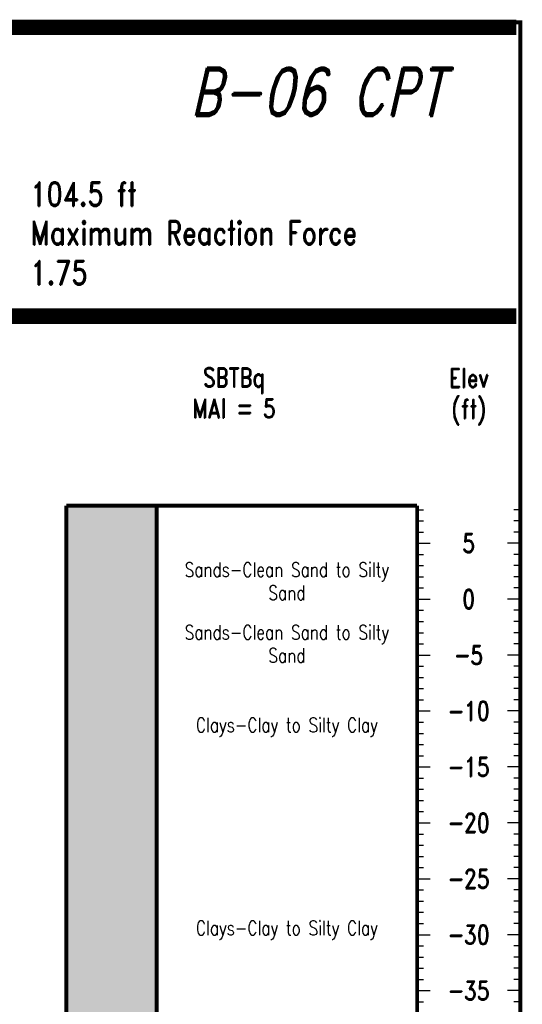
# Model space of a CAD drawing. Extents: x 83 to 619, y 53 to 229.
# Tile 7 of 14: x 273 to 318, y 141 to 229. Entities that reach past the tile are written whole.
import ezdxf
from ezdxf.enums import TextEntityAlignment as Align

# ---------------------------------------------------------------- set-up
doc = ezdxf.new("R2010")
doc.units = 0
doc.header["$MEASUREMENT"] = 0
doc.linetypes.add('SOLID', pattern=[0])
doc.layers.get('0').update_dxf_attribs({"linetype": 'SOLID'})
doc.styles.add('ROMAND', font='romand', dxfattribs={"height": 1})

msp = doc.modelspace()

# ---------------------------------------------------------------- linework, layer by layer
at = {"color": 7, "linetype": 'SOLID'}
for points, const_width in [([(83.0943586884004, 52.74817778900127), (317.5757178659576, 52.74817778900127), (317.5757178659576, 228.8979673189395), (83.0943586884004, 228.8979673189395), (83.0943586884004, 52.74817778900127)], 0.3465241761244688), ([(83.0943586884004, 52.74817778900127), (317.5757178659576, 52.74817778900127), (317.5757178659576, 228.8979673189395), (83.0943586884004, 228.8979673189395), (83.0943586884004, 52.74817778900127)], 0.3465241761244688), ([(83.0943586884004, 52.74817778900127), (317.5757178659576, 52.74817778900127), (317.5757178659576, 228.8979673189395), (83.0943586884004, 228.8979673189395), (83.0943586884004, 52.74817778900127)], 0.3465241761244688), ([(83.0943586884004, 52.74817778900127), (317.5757178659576, 52.74817778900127), (317.5757178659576, 228.8979673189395), (83.0943586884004, 228.8979673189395), (83.0943586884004, 52.74817778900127)], 0.3465241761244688), ([(83.0943586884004, 52.74817778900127), (317.5757178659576, 52.74817778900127), (317.5757178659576, 228.8979673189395), (83.0943586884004, 228.8979673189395), (83.0943586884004, 52.74817778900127)], 0.3465241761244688), ([(83.0943586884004, 52.74817778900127), (317.5757178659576, 52.74817778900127), (317.5757178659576, 228.8979673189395), (83.0943586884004, 228.8979673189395), (83.0943586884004, 52.74817778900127)], 0.3465241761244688), ([(83.0943586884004, 52.74817778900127), (317.5757178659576, 52.74817778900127), (317.5757178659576, 228.8979673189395), (83.0943586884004, 228.8979673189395), (83.0943586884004, 52.74817778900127)], 0.3465241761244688), ([(83.0943586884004, 52.74817778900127), (317.5757178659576, 52.74817778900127), (317.5757178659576, 228.8979673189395), (83.0943586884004, 228.8979673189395), (83.0943586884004, 52.74817778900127)], 0.3465241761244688), ([(83.0943586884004, 52.74817778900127), (317.5757178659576, 52.74817778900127), (317.5757178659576, 228.8979673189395), (83.0943586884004, 228.8979673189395), (83.0943586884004, 52.74817778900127)], 0.3465241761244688), ([(83.0943586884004, 52.74817778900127), (317.5757178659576, 52.74817778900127), (317.5757178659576, 228.8979673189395), (83.0943586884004, 228.8979673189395), (83.0943586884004, 52.74817778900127)], 0.3465241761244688), ([(83.0943586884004, 52.74817778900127), (317.5757178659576, 52.74817778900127), (317.5757178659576, 228.8979673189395), (83.0943586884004, 228.8979673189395), (83.0943586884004, 52.74817778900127)], 0.3465241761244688), ([(83.0943586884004, 52.74817778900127), (317.5757178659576, 52.74817778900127), (317.5757178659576, 228.8979673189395), (83.0943586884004, 228.8979673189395), (83.0943586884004, 52.74817778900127)], 0.3465241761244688), ([(83.0943586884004, 52.74817778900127), (317.5757178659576, 52.74817778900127), (317.5757178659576, 228.8979673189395), (83.0943586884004, 228.8979673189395), (83.0943586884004, 52.74817778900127)], 0.3465241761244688), ([(83.0943586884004, 52.74817778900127), (317.5757178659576, 52.74817778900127), (317.5757178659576, 228.8979673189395), (83.0943586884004, 228.8979673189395), (83.0943586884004, 52.74817778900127)], 0.3465241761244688), ([(83.0943586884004, 52.74817778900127), (317.5757178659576, 52.74817778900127), (317.5757178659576, 228.8979673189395), (83.0943586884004, 228.8979673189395), (83.0943586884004, 52.74817778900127)], 0.3465241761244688), ([(83.0943586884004, 52.74817778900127), (317.5757178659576, 52.74817778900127), (317.5757178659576, 228.8979673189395), (83.0943586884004, 228.8979673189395), (83.0943586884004, 52.74817778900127)], 0.3465241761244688), ([(83.0943586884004, 52.74817778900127), (317.5757178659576, 52.74817778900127), (317.5757178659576, 228.8979673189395), (83.0943586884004, 228.8979673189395), (83.0943586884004, 52.74817778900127)], 0.3465241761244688), ([(83.0943586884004, 52.74817778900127), (317.5757178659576, 52.74817778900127), (317.5757178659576, 228.8979673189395), (83.0943586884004, 228.8979673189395), (83.0943586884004, 52.74817778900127)], 0.3465241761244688), ([(83.0943586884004, 52.74817778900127), (317.5757178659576, 52.74817778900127), (317.5757178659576, 228.8979673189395), (83.0943586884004, 228.8979673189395), (83.0943586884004, 52.74817778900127)], 0.3465241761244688), ([(83.0943586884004, 52.74817778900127), (317.5757178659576, 52.74817778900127), (317.5757178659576, 228.8979673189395), (83.0943586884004, 228.8979673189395), (83.0943586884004, 52.74817778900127)], 0.3465241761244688), ([(83.0943586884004, 52.74817778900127), (317.5757178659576, 52.74817778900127), (317.5757178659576, 228.8979673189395), (83.0943586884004, 228.8979673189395), (83.0943586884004, 52.74817778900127)], 0.3465241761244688), ([(83.0943586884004, 52.74817778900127), (317.5757178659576, 52.74817778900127), (317.5757178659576, 228.8979673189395), (83.0943586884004, 228.8979673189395), (83.0943586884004, 52.74817778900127)], 0.3465241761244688), ([(83.4408828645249, 228.7824592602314), (317.2291936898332, 228.7824592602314)], 0.6930483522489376), ([(83.4408828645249, 228.0894109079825), (317.2291936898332, 228.0894109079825)], 0.6930483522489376), ([(83.4408828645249, 202.9086541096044), (317.2291936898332, 202.9086541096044)], 0.6930483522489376), ([(83.4408828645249, 202.2156057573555), (317.2291936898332, 202.2156057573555)], 0.6930483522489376), ([(276.9168812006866, 185.582445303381), (308.3350731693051, 185.582445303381)], 0.3465241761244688), ([(276.9168812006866, 185.582445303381), (276.9168812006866, 81.08270563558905)], 0.3465241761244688), ([(285.0024453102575, 185.582445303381), (285.0024453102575, 81.08270563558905)], 0.3465241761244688), ([(308.3350731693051, 185.582445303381), (308.3350731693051, 81.08270563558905)], 0.3465241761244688), ([(308.3350731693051, 185.582445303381), (308.3350731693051, 81.08270563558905)], 0.3465241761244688), ([(317.5757178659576, 185.582445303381), (317.5757178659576, 81.08270563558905)], 0.3465241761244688)]:
    msp.add_lwpolyline(points, dxfattribs=dict(at, const_width=const_width))
for points in [[(308.3350731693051, 185.2160843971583), (308.9126134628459, 185.2160843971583)], [(317.5757178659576, 185.2160843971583), (316.9981775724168, 185.2160843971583)], [(308.3350731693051, 184.2137417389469), (308.9126134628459, 184.2137417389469)], [(317.5757178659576, 184.2137417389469), (316.9981775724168, 184.2137417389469)], [(308.3350731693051, 183.2113990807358), (308.9126134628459, 183.2113990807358)], [(317.5757178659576, 183.2113990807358), (316.9981775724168, 183.2113990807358)], [(308.3350731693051, 182.2090564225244), (309.4901537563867, 182.2090564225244)], [(308.3350731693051, 182.2090564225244), (308.9126134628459, 182.2090564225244)], [(317.5757178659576, 182.2090564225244), (316.420637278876, 182.2090564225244)], [(317.5757178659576, 182.2090564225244), (316.9981775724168, 182.2090564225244)], [(308.3350731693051, 181.2067137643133), (308.9126134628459, 181.2067137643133)], [(317.5757178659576, 181.2067137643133), (316.9981775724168, 181.2067137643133)], [(308.3350731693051, 180.2043711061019), (308.9126134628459, 180.2043711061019)], [(317.5757178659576, 180.2043711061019), (316.9981775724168, 180.2043711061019)], [(308.3350731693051, 179.2020284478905), (308.9126134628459, 179.2020284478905)], [(317.5757178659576, 179.2020284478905), (316.9981775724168, 179.2020284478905)], [(308.3350731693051, 178.1996857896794), (308.9126134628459, 178.1996857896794)], [(317.5757178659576, 178.1996857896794), (316.9981775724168, 178.1996857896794)], [(308.3350731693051, 177.197343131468), (309.4901537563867, 177.197343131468)], [(308.3350731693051, 177.197343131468), (308.9126134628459, 177.197343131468)], [(317.5757178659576, 177.197343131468), (316.420637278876, 177.197343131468)], [(317.5757178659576, 177.197343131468), (316.9981775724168, 177.197343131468)], [(308.3350731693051, 176.1950004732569), (308.9126134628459, 176.1950004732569)], [(317.5757178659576, 176.1950004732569), (316.9981775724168, 176.1950004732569)], [(308.3350731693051, 175.1926578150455), (308.9126134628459, 175.1926578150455)], [(317.5757178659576, 175.1926578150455), (316.9981775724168, 175.1926578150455)], [(308.3350731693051, 174.1903151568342), (308.9126134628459, 174.1903151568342)], [(317.5757178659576, 174.1903151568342), (316.9981775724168, 174.1903151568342)], [(308.3350731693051, 173.1879724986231), (308.9126134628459, 173.1879724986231)], [(317.5757178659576, 173.1879724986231), (316.9981775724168, 173.1879724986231)], [(308.3350731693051, 172.1856298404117), (309.4901537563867, 172.1856298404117)], [(308.3350731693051, 172.1856298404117), (308.9126134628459, 172.1856298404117)], [(317.5757178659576, 172.1856298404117), (316.420637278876, 172.1856298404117)], [(317.5757178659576, 172.1856298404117), (316.9981775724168, 172.1856298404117)], [(308.3350731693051, 171.1832871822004), (308.9126134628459, 171.1832871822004)], [(317.5757178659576, 171.1832871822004), (316.9981775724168, 171.1832871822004)], [(308.3350731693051, 170.1809445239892), (308.9126134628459, 170.1809445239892)], [(317.5757178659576, 170.1809445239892), (316.9981775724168, 170.1809445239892)], [(308.3350731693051, 169.1786018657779), (308.9126134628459, 169.1786018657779)], [(317.5757178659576, 169.1786018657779), (316.9981775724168, 169.1786018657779)], [(308.3350731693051, 168.1762592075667), (308.9126134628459, 168.1762592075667)], [(317.5757178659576, 168.1762592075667), (316.9981775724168, 168.1762592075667)], [(308.3350731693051, 167.1739165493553), (309.4901537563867, 167.1739165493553)], [(308.3350731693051, 167.1739165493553), (308.9126134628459, 167.1739165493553)], [(317.5757178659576, 167.1739165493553), (316.420637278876, 167.1739165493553)], [(317.5757178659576, 167.1739165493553), (316.9981775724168, 167.1739165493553)], [(308.3350731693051, 166.171573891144), (308.9126134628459, 166.171573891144)], [(317.5757178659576, 166.171573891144), (316.9981775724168, 166.171573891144)], [(308.3350731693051, 165.1692312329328), (308.9126134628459, 165.1692312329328)], [(317.5757178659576, 165.1692312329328), (316.9981775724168, 165.1692312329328)], [(308.3350731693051, 164.1668885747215), (308.9126134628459, 164.1668885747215)], [(317.5757178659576, 164.1668885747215), (316.9981775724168, 164.1668885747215)], [(308.3350731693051, 163.1645459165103), (308.9126134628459, 163.1645459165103)], [(317.5757178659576, 163.1645459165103), (316.9981775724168, 163.1645459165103)], [(308.3350731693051, 162.162203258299), (309.4901537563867, 162.162203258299)], [(308.3350731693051, 162.162203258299), (308.9126134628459, 162.162203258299)], [(317.5757178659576, 162.162203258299), (316.420637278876, 162.162203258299)], [(317.5757178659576, 162.162203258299), (316.9981775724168, 162.162203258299)], [(308.3350731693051, 161.1598606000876), (308.9126134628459, 161.1598606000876)], [(317.5757178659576, 161.1598606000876), (316.9981775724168, 161.1598606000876)], [(308.3350731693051, 160.1575179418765), (308.9126134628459, 160.1575179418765)], [(317.5757178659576, 160.1575179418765), (316.9981775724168, 160.1575179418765)], [(308.3350731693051, 159.1551752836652), (308.9126134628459, 159.1551752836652)], [(317.5757178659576, 159.1551752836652), (316.9981775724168, 159.1551752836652)], [(308.3350731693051, 158.1528326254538), (308.9126134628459, 158.1528326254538)], [(317.5757178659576, 158.1528326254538), (316.9981775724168, 158.1528326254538)], [(308.3350731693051, 157.1504899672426), (309.4901537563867, 157.1504899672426)], [(308.3350731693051, 157.1504899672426), (308.9126134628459, 157.1504899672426)], [(317.5757178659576, 157.1504899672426), (316.420637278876, 157.1504899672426)], [(317.5757178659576, 157.1504899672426), (316.9981775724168, 157.1504899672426)], [(308.3350731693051, 156.1481473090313), (308.9126134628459, 156.1481473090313)], [(317.5757178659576, 156.1481473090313), (316.9981775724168, 156.1481473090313)], [(308.3350731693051, 155.1458046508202), (308.9126134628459, 155.1458046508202)], [(317.5757178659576, 155.1458046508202), (316.9981775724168, 155.1458046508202)], [(308.3350731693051, 154.1434619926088), (308.9126134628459, 154.1434619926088)], [(317.5757178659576, 154.1434619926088), (316.9981775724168, 154.1434619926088)], [(308.3350731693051, 153.1411193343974), (308.9126134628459, 153.1411193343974)], [(317.5757178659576, 153.1411193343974), (316.9981775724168, 153.1411193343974)], [(308.3350731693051, 152.1387766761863), (309.4901537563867, 152.1387766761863)], [(308.3350731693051, 152.1387766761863), (308.9126134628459, 152.1387766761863)], [(317.5757178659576, 152.1387766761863), (316.420637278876, 152.1387766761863)], [(317.5757178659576, 152.1387766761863), (316.9981775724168, 152.1387766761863)], [(308.3350731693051, 151.1364340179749), (308.9126134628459, 151.1364340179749)], [(317.5757178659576, 151.1364340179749), (316.9981775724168, 151.1364340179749)], [(308.3350731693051, 150.1340913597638), (308.9126134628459, 150.1340913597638)], [(317.5757178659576, 150.1340913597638), (316.9981775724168, 150.1340913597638)], [(308.3350731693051, 149.1317487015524), (308.9126134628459, 149.1317487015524)], [(317.5757178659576, 149.1317487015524), (316.9981775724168, 149.1317487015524)], [(308.3350731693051, 148.129406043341), (308.9126134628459, 148.129406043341)], [(317.5757178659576, 148.129406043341), (316.9981775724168, 148.129406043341)], [(308.3350731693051, 147.12706338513), (309.4901537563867, 147.12706338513)], [(308.3350731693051, 147.12706338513), (308.9126134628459, 147.12706338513)], [(317.5757178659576, 147.12706338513), (316.420637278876, 147.12706338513)], [(317.5757178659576, 147.12706338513), (316.9981775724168, 147.12706338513)], [(308.3350731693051, 146.1247207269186), (308.9126134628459, 146.1247207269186)], [(317.5757178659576, 146.1247207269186), (316.9981775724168, 146.1247207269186)], [(308.3350731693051, 145.1223780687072), (308.9126134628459, 145.1223780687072)], [(317.5757178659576, 145.1223780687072), (316.9981775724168, 145.1223780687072)], [(308.3350731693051, 144.1200354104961), (308.9126134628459, 144.1200354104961)], [(317.5757178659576, 144.1200354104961), (316.9981775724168, 144.1200354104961)], [(308.3350731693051, 143.1176927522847), (308.9126134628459, 143.1176927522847)], [(317.5757178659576, 143.1176927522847), (316.9981775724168, 143.1176927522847)], [(308.3350731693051, 142.1153500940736), (309.4901537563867, 142.1153500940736)], [(308.3350731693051, 142.1153500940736), (308.9126134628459, 142.1153500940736)], [(317.5757178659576, 142.1153500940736), (316.420637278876, 142.1153500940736)], [(317.5757178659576, 142.1153500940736), (316.9981775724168, 142.1153500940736)], [(308.3350731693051, 141.1130074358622), (308.9126134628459, 141.1130074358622)], [(317.5757178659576, 141.1130074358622), (316.9981775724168, 141.1130074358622)]]:
    msp.add_lwpolyline(points, dxfattribs=at)
at = {"color": 2}
for points in [[(276.9168812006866, 183.875578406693), (276.9168812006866, 185.582445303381), (285.0024453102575, 183.875578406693), (285.0024453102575, 185.582445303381)], [(276.9168812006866, 182.9309361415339), (276.9168812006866, 183.3189619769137), (285.0024453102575, 182.9309361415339), (285.0024453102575, 183.3189619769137)], [(276.9168812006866, 175.3751417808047), (276.9168812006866, 182.234720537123), (285.0024453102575, 175.3751417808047), (285.0024453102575, 182.234720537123)], [(276.9168812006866, 171.3610851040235), (276.9168812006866, 175.026810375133), (285.0024453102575, 171.3610851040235), (285.0024453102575, 175.026810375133)], [(276.9168812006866, 170.3374990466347), (276.9168812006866, 171.0305927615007), (285.0024453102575, 170.3374990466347), (285.0024453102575, 171.0305927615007)], [(276.9168812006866, 162.393233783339), (276.9168812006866, 162.5689604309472), (285.0024453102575, 162.393233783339), (285.0024453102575, 162.5689604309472)]]:
    msp.add_solid(points, dxfattribs=at)
at = {"color": 53}
msp.add_solid([(276.9168812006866, 183.3189619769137), (276.9168812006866, 183.875578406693), (285.0024453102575, 183.3189619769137), (285.0024453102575, 183.875578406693)], dxfattribs=at)
at = {"color": 3}
for points in [[(276.9168812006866, 182.6677923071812), (276.9168812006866, 182.9309361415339), (285.0024453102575, 182.6677923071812), (285.0024453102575, 182.9309361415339)], [(276.9168812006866, 182.234720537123), (276.9168812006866, 182.5794828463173), (285.0024453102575, 182.234720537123), (285.0024453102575, 182.5794828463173)], [(276.9168812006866, 175.026810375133), (276.9168812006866, 175.3751417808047), (285.0024453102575, 175.026810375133), (285.0024453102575, 175.3751417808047)], [(276.9168812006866, 171.0305927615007), (276.9168812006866, 171.3610851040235), (285.0024453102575, 171.0305927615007), (285.0024453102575, 171.3610851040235)], [(276.9168812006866, 169.5565430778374), (276.9168812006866, 170.3374990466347), (285.0024453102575, 169.5565430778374), (285.0024453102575, 170.3374990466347)], [(276.9168812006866, 169.0084021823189), (276.9168812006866, 169.0958193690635), (285.0024453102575, 169.0084021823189), (285.0024453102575, 169.0958193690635)], [(276.9168812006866, 162.5689604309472), (276.9168812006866, 162.8419150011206), (285.0024453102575, 162.5689604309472), (285.0024453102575, 162.8419150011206)], [(276.9168812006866, 162.1305371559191), (276.9168812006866, 162.393233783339), (285.0024453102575, 162.1305371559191), (285.0024453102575, 162.393233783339)]]:
    msp.add_solid(points, dxfattribs=at)
at = {"color": 94}
for points in [[(276.9168812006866, 182.5794828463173), (276.9168812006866, 182.6677923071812), (285.0024453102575, 182.5794828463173), (285.0024453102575, 182.6677923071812)], [(276.9168812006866, 169.0958193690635), (276.9168812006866, 169.5565430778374), (285.0024453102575, 169.0958193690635), (285.0024453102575, 169.5565430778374)], [(276.9168812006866, 168.7470407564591), (276.9168812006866, 169.0084021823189), (285.0024453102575, 168.7470407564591), (285.0024453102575, 169.0084021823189)], [(276.9168812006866, 162.8419150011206), (276.9168812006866, 163.1041665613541), (285.0024453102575, 162.8419150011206), (285.0024453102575, 163.1041665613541)], [(276.9168812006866, 161.9561478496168), (276.9168812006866, 162.1305371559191), (285.0024453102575, 161.9561478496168), (285.0024453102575, 162.1305371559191)]]:
    msp.add_solid(points, dxfattribs=at)
at = {"color": 134}
for points in [[(276.9168812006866, 163.1041665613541), (276.9168812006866, 168.7470407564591), (285.0024453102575, 163.1041665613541), (285.0024453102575, 168.7470407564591)], [(276.9168812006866, 133.4991574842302), (276.9168812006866, 161.9561478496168), (285.0024453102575, 133.4991574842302), (285.0024453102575, 161.9561478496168)]]:
    msp.add_solid(points, dxfattribs=at)

# ---------------------------------------------------------------- texts
at = {"color": 7, "style": 'ROMAND', "oblique": 13, "width": 0.78}
msp.add_text('B-06 CPT', height=4.296899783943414, dxfattribs=at).set_placement((310.8033001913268, 222.6605321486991), align=Align.MIDDLE_RIGHT)
at = {"color": 7, "style": 'ROMAND', "width": 0.78}
for s, p in [('104.5 ft', (273.7202002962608, 214.5749680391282)), ('Maximum Reaction Force', (273.7202002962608, 211.1097262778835)), ('1.75', (273.7202002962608, 207.5289764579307))]:
    msp.add_text(s, height=2.148449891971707, dxfattribs=at).set_placement(p, align=Align.TOP_LEFT)
for s, p in [('SBTBq', (291.9329288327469, 196.2091867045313)), ('MAI = 5', (291.9329288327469, 193.4369932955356))]:
    msp.add_text(s, height=1.718759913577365, dxfattribs=at).set_placement(p, align=Align.CENTER)
for s, height, p in [('Elev', 1.718759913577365, (312.9553955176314, 197.0177431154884)), ('(ft)', 1.718759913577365, (312.9553955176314, 194.2455497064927)), ('5', 1.718759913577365, (312.9553955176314, 182.2090564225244)), ('Sands-Clean Sand to Silty', 1.289069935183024, (296.6687592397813, 179.8445037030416)), ('Sand', 1.289069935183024, (296.6687592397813, 177.7653586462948)), ('0', 1.718759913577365, (312.9553955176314, 177.197343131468)), ('Sands-Clean Sand to Silty', 1.289069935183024, (296.6687592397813, 174.2335202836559)), ('-5', 1.718759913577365, (312.9553955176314, 172.1856298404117)), ('Sand', 1.289069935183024, (296.6687592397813, 172.1543752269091)), ('-10', 1.718759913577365, (312.9553955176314, 167.1739165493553)), ('Clays-Clay to Silty Clay', 1.289069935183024, (296.6687592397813, 165.9256036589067)), ('-15', 1.718759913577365, (312.9553955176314, 162.162203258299)), ('-20', 1.718759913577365, (312.9553955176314, 157.1504899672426)), ('-25', 1.718759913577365, (312.9553955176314, 152.1387766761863)), ('Clays-Clay to Silty Clay', 1.289069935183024, (296.6687592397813, 147.7276526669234)), ('-30', 1.718759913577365, (312.9553955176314, 147.12706338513)), ('-35', 1.718759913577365, (312.9553955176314, 142.1153500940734))]:
    msp.add_text(s, height=height, dxfattribs=at).set_placement(p, align=Align.MIDDLE_CENTER)

doc.saveas('drawing.dxf')
